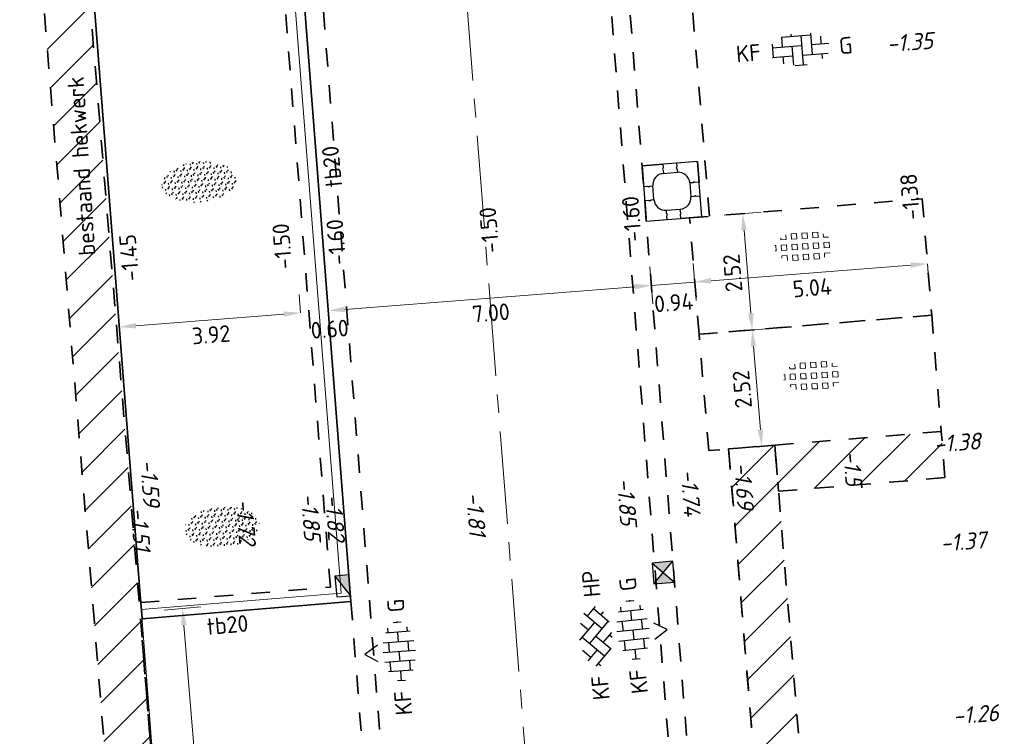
# Model space of a CAD drawing. Header units: metres. Extents: x 97990 to 98409, y 436026 to 436301.
# Tile 26 of 55: x 98298 to 98320, y 436111 to 436127. Entities that reach past the tile are written whole.
import ezdxf
from ezdxf.enums import TextEntityAlignment as Align

# ---------------------------------------------------------------- set-up
doc = ezdxf.new("R2010")
doc.units = ezdxf.units.M
doc.linetypes.add('AM-AS-SO', pattern=[16, 10, -2, 2, -2])
doc.linetypes.add('ZZ-HIDDEN-SO', pattern=[4, 2, -2])
for name, color, linetype, lineweight in [('B-RO-OG-BEBOUWING-V', 254, 'Continuous', 18), ('B-WE-IE-TERREINAFSCHEIDING_KUNSTMATIG_HEKWERK-G', 252, 'IE-TERREINAFSCHEIDING-KUNSTMATIG', 18), ('B-WE-VH-NAP-T18-200', 252, 'Continuous', 18), ('B-WE-VH-OPENVERHARDING_TEGEL_GRAS-S-200', 70, 'Continuous', 18), ('N-WE-AM-AS_WEG-G', 10, 'AM-AS-SO', 18), ('N-WE-GR-BEPLANTING-G', 90, 'Continuous', 35), ('N-WE-GR-BEPLANTING-S-200', 90, 'Continuous', 25), ('N-WE-IE-TERREINAFSCHEIDING-T18-200', 1, 'Continuous', 18), ('N-WE-RI-HWA_KOLK-S-200', 150, 'Continuous', 25), ('N-WE-VH-FUNDERING_ZANDCEMENTSTABILISATIE-G', 7, 'ZZ-HIDDEN-SO', 35), ('N-WE-VH-KANTOPSLUITING-T18-200', 1, 'Continuous', 18), ('N-WE-VH-KANTOPSLUITING_ACHTERKANTBAND-G', 1, 'Continuous', 18), ('N-WE-VH-KANTOPSLUITING_ELEMENT_BOOMKRANS-S', 40, 'Continuous', 25), ('N-WE-VH-KANTOPSLUITING_TROTTOIRBAND_180X200-G', 2, 'Continuous', 35), ('N-WE-VH-M-200', 7, 'Continuous', 18), ('N-WE-VH-MATERIAALGRENS-G', 7, 'ZZ-HIDDEN-SO', 35), ('N-WE-VH-NAP-T18-200', 4, 'Continuous', 18), ('N-WE-VH-OPENVERHARDING_BETONSTRAATSTEEN-S-200', 90, 'Continuous', 25)]:
    doc.layers.add(name, color=color, linetype=linetype, lineweight=lineweight)
doc.styles.add('NLCS-ISO', font='NLCS-ISO.ttf')
doc.styles.add('NLCS-ISO-M200-T18', font='NLCS-ISO.ttf', dxfattribs={"height": 0.36})
doc.styles.add('NLCS-ISO-M200-T18_CURSIEF', font='NLCS-ISO.ttf', dxfattribs={"oblique": 15, "height": 0.36})
doc.linetypes.add('IE-TERREINAFSCHEIDING-KUNSTMATIG', pattern='A,4,[82,NLCS.SHX,S=0.75,R=90,X=0,Y=0],4,-2', length=10)
doc.dimstyles.new('NLCS-M200-T18-PIJL_L2_H0', dxfattribs={"dimscale": 0.2, "dimtxt": 2.5, "dimasz": 1.8, "dimexe": 2, "dimexo": 2, "dimgap": 0.7, "dimtad": 1, "dimzin": 0, "dimdsep": 46, "dimtxsty": 'NLCS-ISO-M200-T18', "dimcen": 0, "dimdle": 2, "dimclrd": 256, "dimclre": 256, "dimclrt": 1, "dimadec": 0, "dimazin": 0, "dimtfac": 1, "dimtdec": 3, "dimtofl": 0, "dimtmove": 0, "dimatfit": 3, "dimfxl": 2, "dimfxlon": 1, "dimtfillclr": 256, "dimtolj": 1, "dimtzin": 0, "dimlwd": -1, "dimlwe": -1, "dimarcsym": 0})
pattern_1 = [(45, (0, 0), (-0.4490128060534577, 0.4490128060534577), [])]

# ---------------------------------------------------------------- blocks, each defined once
blk = doc.blocks.new('SVH-BOOMKRANSBAND_1200X1200_180 200')
for p, q in [((-0.6000000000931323, 0.6000000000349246), (-0.6000000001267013, 0.1500000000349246)), ((-0.6000000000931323, 0.6000000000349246), (-0.1500000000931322, 0.6000000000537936)), ((0.5999999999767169, 0.6000000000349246), (0.1499999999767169, 0.6000000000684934)), ((0.5999999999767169, 0.6000000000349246), (0.5999999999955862, 0.1500000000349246)), ((-0.1500000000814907, 0.4000000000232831), (0.1500000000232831, 0.4000000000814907)), ((-0.3999999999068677, -0.1500000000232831), (-0.4000000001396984, 0.1500000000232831)), ((0.3999999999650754, 0.1500000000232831), (0.4000000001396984, -0.1499999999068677)), ((-0.5999999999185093, -0.6000000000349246), (-0.5999999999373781, -0.1500000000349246)), ((0.5999999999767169, -0.5999999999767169), (0.5999999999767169, -0.1499999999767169)), ((-0.1499999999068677, -0.4000000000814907), (0.1500000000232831, -0.4000000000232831)), ((-0.5999999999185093, -0.6000000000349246), (-0.1499999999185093, -0.6000000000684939)), ((0.5999999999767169, -0.5999999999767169), (0.1499999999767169, -0.600000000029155))]:
    blk.add_line(p, q)
at = {"flags": 128}
blk.add_lwpolyline([(0.5999999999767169, 0.6000000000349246), (-0.6000000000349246, 0.5999999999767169), (-0.5999999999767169, -0.6000000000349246), (0.6000000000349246, -0.5999999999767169)], close=True, dxfattribs=at)
for points in [[(-0.1500000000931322, 0.6000000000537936), (-0.1500000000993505, 0.51664332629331), (-0.1650000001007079, 0.4906433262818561), (-0.1500000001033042, 0.4636433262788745), (-0.1500000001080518, 0.4000000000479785)], [(0.1499999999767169, 0.6000000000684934), (0.1499999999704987, 0.5166433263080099), (0.1349999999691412, 0.490643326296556), (0.149999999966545, 0.4636433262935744), (0.1499999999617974, 0.4000000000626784)], [(-0.6000000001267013, 0.1500000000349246), (-0.5166433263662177, 0.1500000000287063), (-0.4906433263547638, 0.1350000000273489), (-0.4636433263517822, 0.1500000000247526), (-0.4000000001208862, 0.150000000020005)], [(0.5999999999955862, 0.1500000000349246), (0.5166433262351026, 0.1500000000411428), (0.4906433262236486, 0.1650000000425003), (0.4636433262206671, 0.1500000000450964), (0.3999999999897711, 0.1500000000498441)], [(-0.5999999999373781, -0.1500000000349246), (-0.5166433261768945, -0.1500000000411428), (-0.4906433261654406, -0.1650000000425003), (-0.463643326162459, -0.1500000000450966), (-0.399999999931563, -0.1500000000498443)], [(0.5999999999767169, -0.1499999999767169), (0.5166433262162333, -0.1499999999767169), (0.4906433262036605, -0.1349999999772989), (0.4636433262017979, -0.1499999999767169), (0.3999999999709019, -0.1499999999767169)], [(-0.1499999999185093, -0.6000000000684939), (-0.149999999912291, -0.5166433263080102), (-0.1349999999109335, -0.4906433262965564), (-0.1499999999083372, -0.4636433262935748), (-0.1499999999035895, -0.4000000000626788)], [(0.1499999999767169, -0.600000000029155), (0.1499999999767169, -0.5166433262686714), (0.1649999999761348, -0.4906433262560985), (0.1499999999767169, -0.4636433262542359), (0.1499999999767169, -0.4000000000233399)]]:
    blk.add_lwpolyline(points, dxfattribs=at)
for centre, start, end in [((-0.1500000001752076, 0.1500000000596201), 89.99999999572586, 179.999999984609), ((0.1500000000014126, 0.1500000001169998), 359.9999999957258, 89.99999998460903), ((-0.1499999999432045, -0.1500000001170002), 179.9999999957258, 269.999999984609), ((0.1500000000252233, -0.1500000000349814), 270, 359.9999999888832)]:
    blk.add_arc(centre, 0.2499999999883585, start, end)
blk = doc.blocks.new('SVH-BSS_KEIFORMAAT_KEPER_KL-SO')
for p, q in [((-2.561802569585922, 1.07687832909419), (-1.484924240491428, -2.748912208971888e-13)), ((-2.227386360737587, 0.7424621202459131), (-1.387291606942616, 1.582556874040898)), ((-2.227386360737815, -0.7424621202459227), (-2.461364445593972e-13, 1.484924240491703)), ((-0.2594888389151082, 1.744413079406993), (1.484924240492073, -2.322309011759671e-13)), ((0.742462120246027, 0.7424621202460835), (1.540824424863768, 1.540824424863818)), ((0.7424621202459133, -0.7424621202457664), (2.561802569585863, 1.07687832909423)), ((-3.217335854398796, 0.2474873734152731), (-1.484924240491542, -1.484924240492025)), ((-3.217335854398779, -0.2474873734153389), (-2.969848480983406, 3.774758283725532e-14)), ((-1.540824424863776, -1.540824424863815), (2.086109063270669e-13, 2.082778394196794e-13)), ((-0.7424621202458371, 0.7424621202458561), (1.484924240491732, -1.48492424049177)), ((1.387291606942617, -1.582556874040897), (2.969848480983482, 9.325873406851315e-15)), ((2.227386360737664, 0.7424621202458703), (3.217335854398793, -0.2474873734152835)), ((-0.7424621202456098, -0.7424621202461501), (0.2594888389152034, -1.744413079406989)), ((2.227386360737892, -0.7424621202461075), (2.561802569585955, -1.076878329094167)), ((-0.259488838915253, -1.744413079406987), (9.492406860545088e-14, -1.484924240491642))]:
    blk.add_line(p, q)
at = {"style": 'NLCS-ISO'}
blk.add_attdef('FORMAAT', text='', height=1.8, dxfattribs=at).set_placement((-4.25, 3.445092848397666e-16), align=Align.MIDDLE_RIGHT)
blk.add_attdef('KLEUR', text='', height=1.8, dxfattribs=at).set_placement((4.25, 0), align=Align.MIDDLE_LEFT)
at = {"style": 'NLCS-ISO', "flags": 1}
blk.add_attdef('FUNCTIE', text='', height=1.8, dxfattribs=at).set_placement((-7.804418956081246e-16, -2.75), align=Align.TOP_CENTER)
blk = doc.blocks.new('SVH-GRASTEGEL_01_KL-SO')
for p, q in [((-2.441236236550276, 0.8829363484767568), (-2.441236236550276, 1.094667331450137)), ((-1.866236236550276, 0.8829363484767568), (-1.866236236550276, 1.384348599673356)), ((-1.291236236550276, 1.45793634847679), (-0.7162362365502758, 1.45793634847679)), ((-1.291236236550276, 0.8829363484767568), (-1.291236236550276, 1.457936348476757)), ((-0.7162362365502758, 0.8829363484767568), (-0.7162362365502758, 1.457936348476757)), ((-0.1412362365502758, 1.45793634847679), (0.4337637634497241, 1.45793634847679)), ((-0.1412362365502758, 0.8829363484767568), (-0.1412362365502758, 1.457936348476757)), ((0.4337637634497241, 0.8829363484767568), (0.4337637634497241, 1.457936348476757)), ((1.008763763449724, 1.45793634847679), (1.583763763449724, 1.45793634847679)), ((1.008763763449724, 0.8829363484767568), (1.008763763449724, 1.457936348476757)), ((1.583763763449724, 0.8829363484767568), (1.583763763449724, 1.457936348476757)), ((2.158763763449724, 0.8829363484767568), (2.158763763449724, 1.255005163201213)), ((-3.124977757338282, 0.3079363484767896), (-3.016236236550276, 0.3079363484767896)), ((-3.016236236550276, -0.2670636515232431), (-3.016236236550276, 0.3079363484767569)), ((-2.441236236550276, 0.8829363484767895), (-1.866236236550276, 0.8829363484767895)), ((-2.441236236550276, 0.3079363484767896), (-1.866236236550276, 0.3079363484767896)), ((-2.441236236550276, -0.2670636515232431), (-2.441236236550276, 0.3079363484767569)), ((-1.866236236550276, -0.2670636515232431), (-1.866236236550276, 0.3079363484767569)), ((-1.291236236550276, 0.8829363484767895), (-0.7162362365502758, 0.8829363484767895)), ((-1.291236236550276, 0.3079363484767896), (-0.7162362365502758, 0.3079363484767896)), ((-1.291236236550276, -0.2670636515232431), (-1.291236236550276, 0.3079363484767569)), ((-0.7162362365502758, -0.2670636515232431), (-0.7162362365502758, 0.3079363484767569)), ((-0.1412362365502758, 0.8829363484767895), (0.4337637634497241, 0.8829363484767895)), ((-0.1412362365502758, 0.3079363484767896), (0.4337637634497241, 0.3079363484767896)), ((-0.1412362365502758, -0.2670636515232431), (-0.1412362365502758, 0.3079363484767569)), ((0.4337637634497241, -0.2670636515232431), (0.4337637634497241, 0.3079363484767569)), ((1.008763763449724, 0.8829363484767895), (1.583763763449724, 0.8829363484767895)), ((1.008763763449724, 0.3079363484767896), (1.583763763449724, 0.3079363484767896)), ((1.008763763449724, -0.2670636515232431), (1.008763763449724, 0.3079363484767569)), ((1.583763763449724, -0.2670636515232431), (1.583763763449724, 0.3079363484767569)), ((2.158763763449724, 0.8829363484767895), (2.72099081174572, 0.8829363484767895)), ((2.158763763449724, 0.3079363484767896), (2.733763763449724, 0.3079363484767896)), ((2.158763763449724, -0.2670636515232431), (2.158763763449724, 0.3079363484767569)), ((2.733763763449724, -0.2670636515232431), (2.733763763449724, 0.3079363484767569)), ((-3.137920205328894, -0.2670636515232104), (-3.016236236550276, -0.2670636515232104)), ((-2.441236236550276, -0.2670636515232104), (-1.866236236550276, -0.2670636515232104)), ((-2.441236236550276, -0.8420636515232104), (-1.866236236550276, -0.8420636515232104)), ((-2.441236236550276, -1.094667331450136), (-2.441236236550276, -0.842063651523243)), ((-1.866236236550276, -1.384348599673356), (-1.866236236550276, -0.842063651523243)), ((-1.291236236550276, -0.2670636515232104), (-0.7162362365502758, -0.2670636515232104)), ((-1.291236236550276, -0.8420636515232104), (-0.7162362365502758, -0.8420636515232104)), ((-1.291236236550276, -1.417063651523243), (-1.291236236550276, -0.842063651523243)), ((-0.7162362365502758, -1.417063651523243), (-0.7162362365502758, -0.842063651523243)), ((-0.1412362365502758, -0.2670636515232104), (0.4337637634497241, -0.2670636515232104)), ((-0.1412362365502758, -0.8420636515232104), (0.4337637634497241, -0.8420636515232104)), ((-0.1412362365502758, -1.417063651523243), (-0.1412362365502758, -0.842063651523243)), ((0.4337637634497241, -1.417063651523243), (0.4337637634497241, -0.842063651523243)), ((1.008763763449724, -0.2670636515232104), (1.583763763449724, -0.2670636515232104)), ((1.008763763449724, -0.8420636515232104), (1.583763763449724, -0.8420636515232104)), ((1.008763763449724, -1.417063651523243), (1.008763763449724, -0.842063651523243)), ((1.583763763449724, -1.417063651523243), (1.583763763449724, -0.842063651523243)), ((2.158763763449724, -0.2670636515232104), (2.733763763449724, -0.2670636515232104)), ((2.158763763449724, -0.8420636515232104), (2.733763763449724, -0.8420636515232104)), ((2.158763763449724, -1.255005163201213), (2.158763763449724, -0.842063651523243)), ((2.733763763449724, -0.871421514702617), (2.733763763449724, -0.842063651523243)), ((-1.291236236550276, -1.41706365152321), (-0.7162362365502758, -1.41706365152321)), ((-0.1412362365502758, -1.41706365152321), (0.4337637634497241, -1.41706365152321)), ((1.008763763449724, -1.41706365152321), (1.583763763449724, -1.41706365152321))]:
    blk.add_line(p, q)
at = {"style": 'NLCS-ISO'}
blk.add_attdef('FORMAAT', text='', height=1.8, dxfattribs=at).set_placement((-4.391236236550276, 0.02043634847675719), align=Align.MIDDLE_RIGHT)
blk.add_attdef('KLEUR', text='', height=1.8, dxfattribs=at).set_placement((4.108763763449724, 0.02043634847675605), align=Align.MIDDLE_LEFT)
at = {"style": 'NLCS-ISO', "flags": 1}
blk.add_attdef('FUNCTIE', text='', height=1.8, dxfattribs=at).set_placement((-0.1412362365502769, -2.729563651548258), align=Align.TOP_CENTER)
blk = doc.blocks.new('SVH-BSS_KEIFORMAAT_ELLEBOOG_KL-SO')
for p, q in [((-1.871609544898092, 1.430685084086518), (-1.871609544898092, 0.3855414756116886)), ((-1.858739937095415, 1.435541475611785), (1.278390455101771, 1.435541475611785)), ((-0.8216095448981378, 1.693156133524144), (-0.8216095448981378, 1.435541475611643)), ((0.2283904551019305, 1.435541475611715), (0.2283904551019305, -1.714458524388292)), ((1.278390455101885, 1.608929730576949), (1.278390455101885, -0.664458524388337)), ((2.32839045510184, 1.220907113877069), (2.32839045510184, 0.3855414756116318)), ((-2.921609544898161, 0.7665653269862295), (-2.921609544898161, -0.6644585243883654)), ((-2.921609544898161, 0.3855414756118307), (0.2283904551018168, 0.3855414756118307)), ((-0.8216095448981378, 0.385541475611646), (-0.8216095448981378, -1.693156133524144)), ((1.278390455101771, 0.3855414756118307), (3.170147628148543, 0.3855414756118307)), ((-3.006619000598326, -0.6644585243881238), (-0.8216095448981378, -0.6644585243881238)), ((-1.871609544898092, -0.6644585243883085), (-1.871609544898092, -1.430685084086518)), ((0.2283904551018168, -0.6644585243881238), (3.006619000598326, -0.6644585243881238)), ((2.32839045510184, -0.6644585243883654), (2.32839045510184, -1.22090711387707)), ((-0.6516744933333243, -1.714458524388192), (0.6516744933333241, -1.714458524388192))]:
    blk.add_line(p, q)
at = {"style": 'NLCS-ISO'}
blk.add_attdef('FORMAAT', text='', height=1.8, dxfattribs=at).set_placement((-4.25, 3.367778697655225e-16), align=Align.MIDDLE_RIGHT)
blk.add_attdef('KLEUR', text='', height=1.8, dxfattribs=at).set_placement((4.25, 0), align=Align.MIDDLE_LEFT)
at = {"style": 'NLCS-ISO', "flags": 1}
blk.add_attdef('FUNCTIE', text='', height=1.8, dxfattribs=at).set_placement((-7.804418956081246e-16, -2.750000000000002), align=Align.TOP_CENTER)
blk = doc.blocks.new('SRI-KOLK_STRAAT_01-SO')
h = blk.add_hatch(color=256)
h.dxf.hatch_style = 1
h.paths.add_polyline_path([(0, 1.125), (-1.125, 2.25), (-1.125, 1.110223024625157e-16)])
h.paths.add_polyline_path([(1.125, 2.25), (0, 1.125), (1.125, 1.110223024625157e-16)])
for p, q in [((-1.125, 1.530808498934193e-17), (1.125, 2.25)), ((1.125, 0), (-1.125, 2.25))]:
    blk.add_line(p, q)
blk.add_lwpolyline([(-1.125, 0), (1.125, 0), (1.125, 2.25), (-1.125, 2.25)], close=True)
blk = doc.blocks.new('*D287')
at = {"layer": 'Defpoints', "color": 0, "ltscale": 0.2, "transparency": 16777216}
for p in [(98311.88104581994, 436122.5920291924), (98304.90233514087, 436122.0465044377), (98305.0107888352, 436120.6590936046)]:
    blk.add_point(p, dxfattribs=at)
at = {"layer": 'N-WE-VH-M-200', "ltscale": 0.2, "transparency": 16777216}
for p, q in [((98311.95832667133, 436121.6034018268), (98312.02067235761, 436120.8058348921)), ((98311.63059439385, 436121.1765628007), (98305.36969395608, 436120.6871491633)), ((98304.97961599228, 436121.0578770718), (98305.04196167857, 436120.2603101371))]:
    blk.add_line(p, q, dxfattribs=at)
for points in [[(98311.63527032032, 436121.1167452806), (98311.62591846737, 436121.2363803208), (98311.98949951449, 436121.2046183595)], [(98305.37436988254, 436120.6273316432), (98305.3650180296, 436120.7469666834), (98305.01078883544, 436120.6590936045)]]:
    blk.add_solid(points, dxfattribs=at)
at = {"layer": 'N-WE-VH-M-200', "color": 1, "ltscale": 0.2, "transparency": 16777216, "insert": (98308.52508244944, 436120.612829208), "char_height": 0.36, "attachment_point": 5, "rotation": 4.469713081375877, "style": 'NLCS-ISO-M200-T18'}
blk.add_mtext('\\A1;7.00', dxfattribs=at)
blk = doc.blocks.new('*D288')
at = {"layer": 'Defpoints', "color": 0, "ltscale": 0.2, "transparency": 16777216}
for p in [(98301.97921776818, 436159.4409402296), (98304.4126136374, 436120.6123342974), (98304.412613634, 436120.6123343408)]:
    blk.add_point(p, dxfattribs=at)
at = {"layer": 'N-WE-VH-M-200', "ltscale": 0.2, "transparency": 16777216}
for p, q in [((98304.41261363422, 436120.6123343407), (98304.3814407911, 436121.0111178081)), ((98304.97961599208, 436121.0578770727), (98305.04196167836, 436120.260310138)), ((98304.05370851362, 436120.5842787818), (98303.69480339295, 436120.556223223)), ((98305.36969395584, 436120.6871491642), (98305.72859907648, 436120.7152047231))]:
    blk.add_line(p, q, dxfattribs=at)
for points in [[(98305.37436988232, 436120.6273316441), (98305.36501802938, 436120.7469666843), (98305.0107888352, 436120.6590936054)], [(98304.0583844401, 436120.5244612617), (98304.04903258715, 436120.6440963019), (98304.41261363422, 436120.6123343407)]]:
    blk.add_solid(points, dxfattribs=at)
at = {"layer": 'N-WE-VH-M-200', "color": 1, "ltscale": 0.2, "transparency": 16777216, "insert": (98305.0419616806, 436120.2603101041), "char_height": 0.36, "attachment_point": 5, "rotation": 4.469713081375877, "style": 'NLCS-ISO-M200-T18'}
blk.add_mtext('\\A1;0.60', dxfattribs=at)
blk = doc.blocks.new('*D289')
at = {"layer": 'Defpoints', "color": 0, "ltscale": 0.2, "transparency": 16777216}
for p in [(98304.4126136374, 436120.6123342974), (98300.50020510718, 436120.3065019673), (98300.50020511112, 436120.3065019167)]:
    blk.add_point(p, dxfattribs=at)
at = {"layer": 'N-WE-VH-M-200', "ltscale": 0.2, "transparency": 16777216}
for p, q in [((98304.41261363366, 436120.6123343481), (98304.38144079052, 436121.0111178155)), ((98300.5002051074, 436120.3065019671), (98300.46903226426, 436120.7052854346)), ((98304.05370851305, 436120.5842787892), (98300.85911022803, 436120.334557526))]:
    blk.add_line(p, q, dxfattribs=at)
for points in [[(98304.05838443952, 436120.5244612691), (98304.04903258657, 436120.6440963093), (98304.41261363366, 436120.6123343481)], [(98300.8637861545, 436120.2747400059), (98300.85443430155, 436120.3943750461), (98300.5002051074, 436120.3065019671)]]:
    blk.add_solid(points, dxfattribs=at)
at = {"layer": 'N-WE-VH-M-200', "color": 1, "ltscale": 0.2, "transparency": 16777216, "insert": (98302.48134764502, 436120.1403913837), "char_height": 0.36, "attachment_point": 5, "rotation": 4.469713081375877, "style": 'NLCS-ISO-M200-T18'}
blk.add_mtext('\\A1;3.92', dxfattribs=at)
blk = doc.blocks.new('*D290')
at = {"layer": 'Defpoints', "color": 0, "ltscale": 0.2, "transparency": 16777216}
for p in [(98311.63066356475, 436125.7950833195), (98312.81559612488, 436122.6610203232), (98312.92373418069, 436121.2776473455)]:
    blk.add_point(p, dxfattribs=at)
at = {"layer": 'N-WE-VH-M-200', "ltscale": 0.2, "transparency": 16777216}
for p, q in [((98311.95832667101, 436121.6034018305), (98312.02067235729, 436120.8058348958)), ((98312.89256133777, 436121.6764308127), (98312.95490702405, 436120.878863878)), ((98311.63059439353, 436121.1765628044), (98311.2716892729, 436121.1485072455)), ((98311.98949951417, 436121.2046183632), (98312.92373418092, 436121.2776473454)), ((98313.28263930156, 436121.3057029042), (98313.6415444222, 436121.333758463))]:
    blk.add_line(p, q, dxfattribs=at)
for points in [[(98313.28731522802, 436121.2458853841), (98313.27796337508, 436121.3655204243), (98312.92373418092, 436121.2776473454)], [(98311.63527032, 436121.1167452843), (98311.62591846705, 436121.2363803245), (98311.98949951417, 436121.2046183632)]]:
    blk.add_solid(points, dxfattribs=at)
at = {"layer": 'N-WE-VH-M-200', "color": 1, "ltscale": 0.2, "transparency": 16777216, "insert": (98312.47162326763, 436120.8325118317), "char_height": 0.36, "attachment_point": 5, "rotation": 4.469713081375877, "style": 'NLCS-ISO-M200-T18'}
blk.add_mtext('\\A1;0.94', dxfattribs=at)
blk = doc.blocks.new('*D291')
at = {"layer": 'Defpoints', "color": 0, "ltscale": 0.2, "transparency": 16777216}
for p in [(98312.81559612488, 436122.6610203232), (98317.94183091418, 436121.8178614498), (98317.9533259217, 436121.6708097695)]:
    blk.add_point(p, dxfattribs=at)
at = {"layer": 'N-WE-VH-M-200', "ltscale": 0.2, "transparency": 16777216}
for p, q in [((98312.89256133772, 436121.6764308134), (98312.95490702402, 436120.8788638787)), ((98313.2826393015, 436121.3057029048), (98317.5944208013, 436121.6427542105)), ((98317.95332592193, 436121.6708097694), (98317.98449876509, 436121.272026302))]:
    blk.add_line(p, q, dxfattribs=at)
for points in [[(98317.59909672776, 436121.5829366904), (98317.58974487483, 436121.7025717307), (98317.95332592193, 436121.6708097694)], [(98313.28731522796, 436121.2458853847), (98313.27796337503, 436121.365520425), (98312.92373418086, 436121.277647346)]]:
    blk.add_solid(points, dxfattribs=at)
at = {"layer": 'N-WE-VH-M-200', "color": 1, "ltscale": 0.2, "transparency": 16777216, "insert": (98315.4634683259, 436121.1552017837), "char_height": 0.36, "attachment_point": 5, "rotation": 4.469713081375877, "style": 'NLCS-ISO-M200-T18'}
blk.add_mtext('\\A1;5.04', dxfattribs=at)
blk = doc.blocks.new('*D150')
at = {"layer": 'Defpoints', "color": 0, "ltscale": 0.2, "transparency": 16777216}
for p in [(98300.97805473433, 436114.1553677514), (98302.54789460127, 436105.8928289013), (98301.6298311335, 436105.8174163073)]:
    blk.add_point(p, dxfattribs=at)
at = {"layer": 'N-WE-VH-M-200', "ltscale": 0.2, "transparency": 16777216}
for p, q in [((98301.46455403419, 436114.1953303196), (98302.26186861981, 436114.2608242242)), ((98301.89268358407, 436113.8692857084), (98302.51842234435, 436106.2516204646)), ((98302.14923730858, 436105.8600819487), (98302.9465518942, 436105.9255758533))]:
    blk.add_line(p, q, dxfattribs=at)
for points in [[(98301.83288499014, 436113.8643736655), (98301.95248217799, 436113.8741977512), (98301.86321132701, 436114.2280772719)], [(98302.45862375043, 436106.2467084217), (98302.57822093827, 436106.2565325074), (98302.5478946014, 436105.8928289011)]]:
    blk.add_solid(points, dxfattribs=at)
at = {"layer": 'N-WE-VH-M-200', "color": 1, "ltscale": 0.2, "transparency": 16777216, "insert": (98301.8866271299, 436110.0342555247), "char_height": 0.36, "attachment_point": 5, "rotation": 94.69591093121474, "style": 'NLCS-ISO-M200-T18'}
blk.add_mtext('\\A1;8.36', dxfattribs=at)
blk = doc.blocks.new('*D155')
at = {"layer": 'Defpoints', "color": 0, "ltscale": 0.2, "transparency": 16777216}
for p in [(98313.02190192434, 436120.1494793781), (98314.16725841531, 436120.2435625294), (98313.22820772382, 436117.6379384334)]:
    blk.add_point(p, dxfattribs=at)
at = {"layer": 'N-WE-VH-M-200', "ltscale": 0.2, "transparency": 16777216}
for p, q in [((98313.76860112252, 436120.2108155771), (98314.56591570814, 436120.2763094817)), ((98314.3440919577, 436118.0908131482), (98314.19673067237, 436119.8847709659)), ((98313.97490692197, 436117.6992746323), (98314.77222150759, 436117.764768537))]:
    blk.add_line(p, q, dxfattribs=at)
for points in [[(98314.13693207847, 436119.8798589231), (98314.25652926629, 436119.8896830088), (98314.16725841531, 436120.2435625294)], [(98314.2842933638, 436118.0859011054), (98314.40389055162, 436118.0957251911), (98314.37356421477, 436117.7320215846)]]:
    blk.add_solid(points, dxfattribs=at)
at = {"layer": 'N-WE-VH-M-200', "color": 1, "ltscale": 0.2, "transparency": 16777216, "insert": (98313.95148548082, 436118.9615944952), "char_height": 0.36, "attachment_point": 5, "rotation": 94.69591093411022, "style": 'NLCS-ISO-M200-T18'}
blk.add_mtext('\\A1;2.52', dxfattribs=at)
blk = doc.blocks.new('*D156')
at = {"layer": 'Defpoints', "color": 0, "ltscale": 0.2, "transparency": 16777216}
for p in [(98312.81559612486, 436122.6610203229), (98313.9609526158, 436122.7551034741), (98313.02190192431, 436120.1494793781)]:
    blk.add_point(p, dxfattribs=at)
at = {"layer": 'N-WE-VH-M-200', "ltscale": 0.2, "transparency": 16777216}
for p, q in [((98313.562295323, 436122.7223565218), (98314.35960990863, 436122.7878504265)), ((98314.13778615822, 436120.6023540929), (98313.99042487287, 436122.3963119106)), ((98313.76860112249, 436120.2108155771), (98314.56591570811, 436120.2763094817))]:
    blk.add_line(p, q, dxfattribs=at)
for points in [[(98313.93062627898, 436122.3913998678), (98314.0502234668, 436122.4012239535), (98313.9609526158, 436122.7551034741)], [(98314.07798756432, 436120.5974420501), (98314.19758475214, 436120.6072661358), (98314.16725841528, 436120.2435625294)]]:
    blk.add_solid(points, dxfattribs=at)
at = {"layer": 'N-WE-VH-M-200', "color": 1, "ltscale": 0.2, "transparency": 16777216, "insert": (98313.74517968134, 436121.4731354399), "char_height": 0.36, "attachment_point": 5, "rotation": 94.69591093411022, "style": 'NLCS-ISO-M200-T18'}
blk.add_mtext('\\A1;2.52', dxfattribs=at)
blk = doc.blocks.new('SGR-BEPLANTING_SOORT_01_KL-SO')
h = blk.add_hatch()
h.set_pattern_fill('AGR-BEPLANTING_SOORT_01', color=256, scale=0.1, pattern_type=2)
h.set_pattern_definition([(59.99999999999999, (0, 0), (-0.2886752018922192, 0.4999998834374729), [0.144338, -0.4330130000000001]), (120, (0, 0), (-0.5773502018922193, -1.165625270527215e-07), [0.144338, -0.433013]), (270, (0, 0), (0.288675, -0.5000000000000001), [0.125, -0.875])])
edge = h.paths.add_edge_path()
edge.add_ellipse((0, 0), major_axis=(3.25, -8.51819583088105e-16), ratio=0.5384615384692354, start_angle=0, end_angle=359.9999999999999)
at = {"style": 'NLCS-ISO'}
blk.add_attdef('TYPE', text='', height=1.8, dxfattribs=at).set_placement((4.25, -1.446759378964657e-15), align=Align.MIDDLE_LEFT)
blk = doc.blocks.new('SRI-KOLK_TROTTOIR-SO')
blk.add_hatch(color=256).paths.add_polyline_path([(1.125000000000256, 1.499999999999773), (-1.124999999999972, 1.499999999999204), (-1.124999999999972, 5.684341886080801e-13)])
blk.add_line((-1.124999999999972, 0), (1.124999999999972, 1.499999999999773))
at = {"flags": 128}
blk.add_lwpolyline([(-1.124999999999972, 0), (1.124999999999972, 0), (1.124999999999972, 1.499999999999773), (-1.124999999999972, 1.499999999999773)], close=True, dxfattribs=at)
blk = doc.blocks.new('SVH-BSS_KEIFORMAAT_HALFST_KL-SO')
for p, q in [((-2.099999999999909, -1.33561257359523), (-2.099999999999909, 1.33561257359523)), ((-1.049999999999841, -1.656152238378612), (-1.049999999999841, 1.656152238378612)), ((1.13686837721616e-13, -1.75), (1.13686837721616e-13, 1.75)), ((1.050000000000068, -1.65615223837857), (1.050000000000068, 1.65615223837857)), ((2.100000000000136, -1.335612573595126), (2.100000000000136, 1.335612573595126)), ((-3.149999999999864, -0.4307692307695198), (-3.149999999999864, 0.4307692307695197)), ((-3.149999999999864, 0), (-2.099999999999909, 0)), ((-2.100000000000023, 1.049999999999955), (-1.050000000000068, 1.049999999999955)), ((-1.049999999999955, 0), (0, 0)), ((-1.13686837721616e-13, 1.049999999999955), (1.049999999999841, 1.049999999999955)), ((1.049999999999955, 0), (2.099999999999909, 0)), ((2.099999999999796, 1.049999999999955), (2.600000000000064, 1.049999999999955)), ((3.150000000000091, -0.4307692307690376), (3.150000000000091, 0.4307692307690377)), ((3.149999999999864, 0), (3.25, 0)), ((-2.100000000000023, -1.050000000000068), (-1.050000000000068, -1.050000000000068)), ((-1.13686837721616e-13, -1.050000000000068), (1.049999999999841, -1.050000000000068)), ((2.099999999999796, -1.050000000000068), (2.599999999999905, -1.050000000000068))]:
    blk.add_line(p, q)
at = {"style": 'NLCS-ISO'}
blk.add_attdef('FORMAAT', text='', height=1.8, dxfattribs=at).set_placement((-4.25, 3.306314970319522e-16), align=Align.MIDDLE_RIGHT)
blk.add_attdef('KLEUR', text='', height=1.8, dxfattribs=at).set_placement((4.25, 0), align=Align.MIDDLE_LEFT)
at = {"style": 'NLCS-ISO', "flags": 1}
blk.add_attdef('FUNCTIE', text='', height=1.8, dxfattribs=at).set_placement((-7.804418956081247e-16, -2.75), align=Align.TOP_CENTER)

msp = doc.modelspace()

# ---------------------------------------------------------------- hatches: boundary and pattern name
at = {"layer": 'B-RO-OG-BEBOUWING-V', "ltscale": 0.2, "transparency": 33554687}
h = msp.add_hatch(dxfattribs=at)
h.set_pattern_fill('ANSI31', color=252, scale=0.2)
h.set_pattern_definition(pattern_1)
edge = h.paths.add_edge_path()
edge.add_line((98294.804, 436142.952), (98298.55420037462, 436143.2600531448))
edge.add_line((98298.55420037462, 436143.2600531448), (98299.38767484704, 436133.1134393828))
edge.add_line((98299.38767484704, 436133.1134393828), (98300.95745191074, 436114.00317016))
edge.add_line((98300.95745191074, 436114.00317016), (98301.60121158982, 436105.9656367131))
edge.add_arc((98295.09013221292, 436105.9081625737), 6.511333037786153, -85.27051999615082, 0.5057441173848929, ccw=False)
edge.add_line((98295.62700002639, 436099.4190000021), (98295.54640852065, 436100.4157472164))
edge.add_arc((98295.08826250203, 436105.909866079), 5.513187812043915, 274.7667774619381, 360.135085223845)
edge.add_line((98300.6014349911, 436105.9228644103), (98299.9607253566, 436113.922317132))
edge.add_line((98299.9607253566, 436113.922317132), (98298.391031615, 436133.031572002))
edge.add_line((98298.391031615, 436133.031572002), (98297.63942452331, 436142.181542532))
edge.add_line((98297.63942452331, 436142.181542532), (98294.88586738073, 436141.9553567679))
edge.add_line((98294.88586738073, 436141.9553567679), (98294.804, 436142.952))
h = msp.add_hatch(dxfattribs=at)
h.set_pattern_fill('ANSI31', color=252, scale=0.2)
h.set_pattern_definition(pattern_1)
h.paths.add_polyline_path([(98314.65496379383, 436117.7551366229), (98314.73683117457, 436116.7584933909), (98318.32920848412, 436117.0535824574), (98318.25128961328, 436118.0505500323)])
h = msp.add_hatch(dxfattribs=at)
h.set_pattern_fill('ANSI31', color=252, scale=0.2)
h.set_pattern_definition(pattern_1)
h.paths.add_polyline_path([(98313.65832056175, 436117.6732692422), (98316.31434854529, 436085.339117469), (98315.73125423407, 436085.2912202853), (98316.14386583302, 436080.2681383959), (98316.7269601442, 436080.3160355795), (98317.10806583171, 436075.6765027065), (98318.10470906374, 436075.7583700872), (98317.6417359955, 436081.3945461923), (98317.05864168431, 436081.3466490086), (98316.80976484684, 436084.376444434), (98317.39285915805, 436084.4243416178), (98314.65496379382, 436117.7551366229)])

# ---------------------------------------------------------------- linework, layer by layer
at = {"layer": 'B-WE-IE-TERREINAFSCHEIDING_KUNSTMATIG_HEKWERK-G', "ltscale": 0.2}
msp.add_line((98301.582, 436106.4), (98298.747, 436142.844), dxfattribs=at)
at = {"layer": 'N-WE-AM-AS_WEG-G', "ltscale": 0.2}
msp.add_line((98304.48572625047, 436172.2869246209), (98310.71503141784, 436092.5975647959), dxfattribs=at)
at = {"layer": 'N-WE-GR-BEPLANTING-G'}
msp.add_lwpolyline([(98299.5032319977, 436133.1226176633), (98300.93588995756, 436114.7057616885), (98300.9903348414, 436114.0058712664)], dxfattribs=at)
at = {"layer": 'N-WE-VH-FUNDERING_ZANDCEMENTSTABILISATIE-G', "ltscale": 0.2}
msp.add_lwpolyline([(98300.96168125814, 436114.3546963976), (98305.05813723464, 436114.6890849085), (98303.61938260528, 436133.0945783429), (98299.53063196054, 436132.7736918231)], dxfattribs=at)
at = {"layer": 'N-WE-VH-KANTOPSLUITING_ACHTERKANTBAND-G'}
for p in [(98303.82505986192, 436133.2613804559), (98300.97415812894, 436114.2052156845)]:
    msp.add_line(p, (98305.28698421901, 436114.5594846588), dxfattribs=at)
at = {"layer": 'N-WE-VH-KANTOPSLUITING_TROTTOIRBAND_180X200-G'}
for p, q in [((98304.00885964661, 436133.4764293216), (98305.50190050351, 436114.3764708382)), ((98300.9903348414, 436114.0058712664), (98305.50190093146, 436114.3764653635))]:
    msp.add_line(p, q, dxfattribs=at)
at = {"layer": 'N-WE-VH-MATERIAALGRENS-G', "ltscale": 0.2}
for p, q in [((98309.32652506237, 436150.1384625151), (98316.15427669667, 436062.7933827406)), ((98309.72530852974, 436150.1696353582), (98316.55306016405, 436062.8245555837)), ((98313.24515630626, 436122.7030791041), (98312.71490833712, 436129.1582514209)), ((98312.81559612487, 436122.6610203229), (98317.83867801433, 436123.0736319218)), ((98317.83867801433, 436123.0736319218), (98318.04498381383, 436120.5620909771)), ((98313.02190192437, 436120.1494793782), (98312.81559612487, 436122.6610203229)), ((98318.04498381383, 436120.5620909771), (98313.02190192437, 436120.1494793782)), ((98313.02190192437, 436120.1494793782), (98317.87954103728, 436120.548500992)), ((98318.04498381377, 436120.5620909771), (98318.25128961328, 436118.0505500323)), ((98313.22820772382, 436117.6379384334), (98313.02190192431, 436120.1494793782)), ((98318.25128961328, 436118.0505500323), (98313.22820772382, 436117.6379384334)), ((98316.31434854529, 436085.339117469), (98313.65776790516, 436117.6799972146)), ((98305.50190050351, 436114.3764708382), (98306.13169052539, 436106.3197835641)), ((98305.90068397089, 436114.4076436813), (98306.53047399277, 436106.3509564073)), ((98301.60121259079, 436105.9656367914), (98300.95745191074, 436114.00317016))]:
    msp.add_line(p, q, dxfattribs=at)
msp.add_lwpolyline([(98294.804, 436142.952), (98298.55420037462, 436143.2600531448), (98299.38767484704, 436133.1134393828), (98300.95745191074, 436114.00317016), (98301.60121158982, 436105.9656367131, -0.392783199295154), (98295.62700002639, 436099.4190000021), (98295.54640852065, 436100.4157472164, 0.3907299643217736), (98300.6014349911, 436105.9228644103), (98299.9607253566, 436113.922317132), (98298.391031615, 436133.031572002), (98297.63942452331, 436142.181542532), (98294.88586738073, 436141.9553567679)], format="xyb", close=True, dxfattribs=at)
msp.add_lwpolyline([(98304.40764311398, 436133.5076021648), (98305.90068397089, 436114.4076436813)], dxfattribs=at)
for points in [[(98314.65496379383, 436117.7551366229), (98314.73683117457, 436116.7584933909), (98318.32920848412, 436117.0535824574), (98318.25128961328, 436118.0505500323)], [(98313.65832056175, 436117.6732692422), (98316.31434854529, 436085.339117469), (98315.73125423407, 436085.2912202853), (98316.14386583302, 436080.2681383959), (98316.7269601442, 436080.3160355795), (98317.10806583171, 436075.6765027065), (98318.10470906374, 436075.7583700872), (98317.6417359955, 436081.3945461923), (98317.05864168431, 436081.3466490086), (98316.80976484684, 436084.376444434), (98317.39285915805, 436084.4243416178), (98314.65496379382, 436117.7551366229)]]:
    msp.add_lwpolyline(points, close=True, dxfattribs=at)
at = {"layer": 'N-WE-VH-OPENVERHARDING_BETONSTRAATSTEEN-S-200', "ltscale": 0.2}
for points in [[(98312.06220504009, 436113.5629082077), (98312.32764466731, 436113.7715023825), (98312.04579303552, 436113.9132531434)], [(98306.07508327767, 436113.4331034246), (98305.80272718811, 436113.2336243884), (98306.07961322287, 436113.0824035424)]]:
    msp.add_lwpolyline(points, dxfattribs=at)

# ---------------------------------------------------------------- block references
at = {"layer": 'B-WE-VH-OPENVERHARDING_TEGEL_GRAS-S-200', "xscale": 0.1999999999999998, "yscale": 0.1999999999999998, "zscale": 0.1999999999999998, "rotation": 3.426881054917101}
for p in [(98315.28496107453, 436122.0408473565), (98315.4752222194, 436119.2524579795)]:
    msp.add_blockref('SVH-GRASTEGEL_01_KL-SO', p, dxfattribs=at)
at = {"layer": 'N-WE-GR-BEPLANTING-S-200', "xscale": 0.2499999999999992, "yscale": 0.2499999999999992, "zscale": 0.2499999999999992, "rotation": 5.122887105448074}
for p in [(98302.22380011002, 436123.4392711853), (98302.7102850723, 436115.9873327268)]:
    msp.add_blockref('SGR-BEPLANTING_SOORT_01_KL-SO', p, dxfattribs=at)
at = {"layer": 'N-WE-RI-HWA_KOLK-S-200', "xscale": 0.2, "yscale": 0.2, "rotation": 274.7}
for name, p in [('SRI-KOLK_STRAAT_01-SO', (98312.02426642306, 436114.9856471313)), ('SRI-KOLK_TROTTOIR-SO', (98305.17545212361, 436114.7031393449))]:
    msp.add_blockref(name, p, dxfattribs=at)
at = {"layer": 'N-WE-VH-KANTOPSLUITING_ELEMENT_BOOMKRANS-S', "rotation": 4.46971306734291}
msp.add_blockref('SVH-BOOMKRANSBAND_1200X1200_180 200', (98312.43246175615, 436123.2369636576), dxfattribs=at)
at = {"layer": 'N-WE-VH-OPENVERHARDING_BETONSTRAATSTEEN-S-200', "ltscale": 0.2, "xscale": 0.2, "yscale": 0.2, "zscale": 0.2}
for name, p, rotation in [('SVH-BSS_KEIFORMAAT_ELLEBOOG_KL-SO', (98315.19486474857, 436126.3077363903), 4.558623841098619), ('SVH-BSS_KEIFORMAAT_HALFST_KL-SO', (98311.59362308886, 436113.7589136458), 96.22853088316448), ('SVH-BSS_KEIFORMAAT_HALFST_KL-SO', (98306.54561281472, 436113.2971974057), 94.28649620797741)]:
    msp.add_blockref(name, p, dxfattribs=dict(at, rotation=rotation)).add_auto_attribs({'FORMAAT': 'KF', 'KLEUR': 'G'})
at = {"layer": 'N-WE-VH-OPENVERHARDING_BETONSTRAATSTEEN-S-200', "xscale": 0.2000000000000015, "yscale": 0.2000000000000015, "zscale": 0.2000000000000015, "rotation": 95.14720703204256}
msp.add_blockref('SVH-BSS_KEIFORMAAT_KEPER_KL-SO', (98310.79022779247, 436113.6254766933), dxfattribs=at).add_auto_attribs({'FORMAAT': 'KF', 'KLEUR': 'HP'})

# ---------------------------------------------------------------- texts
at = {"layer": 'B-WE-VH-NAP-T18-200', "linetype": 'Continuous', "style": 'NLCS-ISO-M200-T18_CURSIEF', "oblique": 15}
for s, rotation, p in [('-1.35', 4.3049999, (98317.087, 436126.241, -1.345)), ('-1.38', 4.3049999, (98318.104, 436117.594, -1.382)), ('-1.5', 274.4210014, (98316.131, 436117.617, -1.497)), ('-1.69', 274.4210014, (98313.773, 436117.364, -1.694)), ('-1.74', 274.4210014, (98312.619, 436117.216, -1.741)), ('-1.85', 274.4210014, (98311.244, 436117.025, -1.845)), ('-1.85', 274.4210014, (98304.417, 436116.699, -1.849)), ('-1.81', 274.4210014, (98307.986, 436116.722, -1.811)), ('-1.72', 274.4210014, (98303.015, 436116.576, -1.715)), ('-1.82', 274.4210014, (98304.938, 436116.676, -1.816)), ('-1.51', 274.4210014, (98300.743, 436116.39, -1.513)), ('-1.37', 4.3049999, (98318.243, 436115.457, -1.373)), ('-1.26', 4.3049999, (98318.515, 436111.728, -1.259))]:
    msp.add_text(s, height=0.36, rotation=rotation, dxfattribs=at).set_placement(p)
msp.add_text('-1.59', height=0.36, rotation=274.4210014, dxfattribs=at).set_placement((98301.023, 436116.418, -1.589), align=Align.RIGHT)
at = {"layer": 'N-WE-IE-TERREINAFSCHEIDING-T18-200', "ltscale": 0.2, "style": 'NLCS-ISO-M200-T18'}
msp.add_text('bestaand hekwerk', height=0.36, rotation=93.78373026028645, dxfattribs=at).set_placement((98299.9833834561, 436121.8601696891))
at = {"layer": 'N-WE-VH-KANTOPSLUITING-T18-200', "ltscale": 0.2, "style": 'NLCS-ISO-M200-T18'}
for rotation, p in [(95.83042525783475, (98305.31597211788, 436123.3412358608)), (5.147427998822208, (98302.40622338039, 436113.6539227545))]:
    msp.add_text('tb20', height=0.36, rotation=rotation, dxfattribs=at).set_placement(p)
at = {"layer": 'N-WE-VH-NAP-T18-200', "ltscale": 0.2, "style": 'NLCS-ISO-M200-T18'}
for s, p in [('-1.38', (98317.79386978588, 436122.6289402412)), ('-1.60', (98311.78432084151, 436122.1591747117)), ('-1.50', (98308.7050525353, 436121.9184687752)), ('-1.50', (98304.23478182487, 436121.5690283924)), ('-1.60', (98305.4004638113, 436121.6601495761)), ('-1.45', (98300.92860332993, 436121.3105849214))]:
    msp.add_text(s, height=0.36, rotation=94.46971307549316, dxfattribs=at).set_placement(p)

# ---------------------------------------------------------------- dimensions: what is measured, and where the dimension line sits
at = {"layer": 'N-WE-VH-M-200', "ltscale": 0.2}
for base, p1, p2, override, picture, middle in [((98304.412613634, 436120.6123343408), (98301.97921776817, 436159.4409402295), (98304.41261363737, 436120.6123342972), {"dimtmove": 2}, '*D288', (98305.0419616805, 436120.2603101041)), ((98312.92373418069, 436121.2776473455), (98311.63066356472, 436125.7950833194), (98312.81559612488, 436122.6610203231), {"dimclrt": 1, "dimtofl": 1, "dimtmove": 2}, '*D290', (98312.47162326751, 436120.8325118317))]:
    dim = msp.add_linear_dim(base=base, p1=p1, p2=p2, angle=184.4697130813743, dimstyle='NLCS-M200-T18-PIJL_L2_H0', override=override, dxfattribs=at)
    dim.commit()
    dim.dimension.update_dxf_attribs({"geometry": picture, "text_midpoint": middle, "dimtype": 128})
for base, p1, p2, angle, override, picture, middle in [((98313.9609526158, 436122.7551034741), (98313.02190192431, 436120.1494793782), (98312.81559612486, 436122.6610203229), 94.69591093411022, {"dimtmove": 1}, '*D156', (98313.74517968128, 436121.4731354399)), ((98317.9533259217, 436121.6708097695), (98312.81559612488, 436122.6610203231), (98317.94183091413, 436121.8178614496), 184.4697130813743, {"dimclrt": 1, "dimtofl": 1, "dimtmove": 2}, '*D291', (98315.4634683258, 436121.1552017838)), ((98305.0107888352, 436120.6590936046), (98311.8810458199, 436122.5920291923), (98304.90233514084, 436122.0465044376), 184.4697130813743, {"dimclrt": 1}, '*D287', (98308.52508244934, 436120.612829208)), ((98300.50020510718, 436120.3065019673), (98304.41261363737, 436120.6123342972), (98300.5002051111, 436120.3065019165), 184.4697130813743, {"dimclrt": 1, "dimtmove": 1}, '*D289', (98302.48134764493, 436120.1403913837))]:
    dim = msp.add_linear_dim(base=base, p1=p1, p2=p2, angle=angle, dimstyle='NLCS-M200-T18-PIJL_L2_H0', override=override, dxfattribs=at)
    dim.commit()
    dim.dimension.update_dxf_attribs({"geometry": picture, "text_midpoint": middle})
for base, p1, p2, angle, picture, middle in [((98314.16725841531, 436120.2435625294), (98313.22820772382, 436117.6379384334), (98313.02190192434, 436120.1494793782), 94.69591093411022, '*D155', (98313.95148548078, 436118.9615944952)), ((98302.54789460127, 436105.8928289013), (98300.97805473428, 436114.1553677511), (98301.62983113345, 436105.8174163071), 94.69591093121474, '*D150', (98301.88662712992, 436110.0342555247))]:
    dim = msp.add_linear_dim(base=base, p1=p1, p2=p2, angle=angle, dimstyle='NLCS-M200-T18-PIJL_L2_H0', dxfattribs=at)
    dim.commit()
    dim.dimension.update_dxf_attribs({"geometry": picture, "text_midpoint": middle})

doc.saveas('drawing.dxf')
